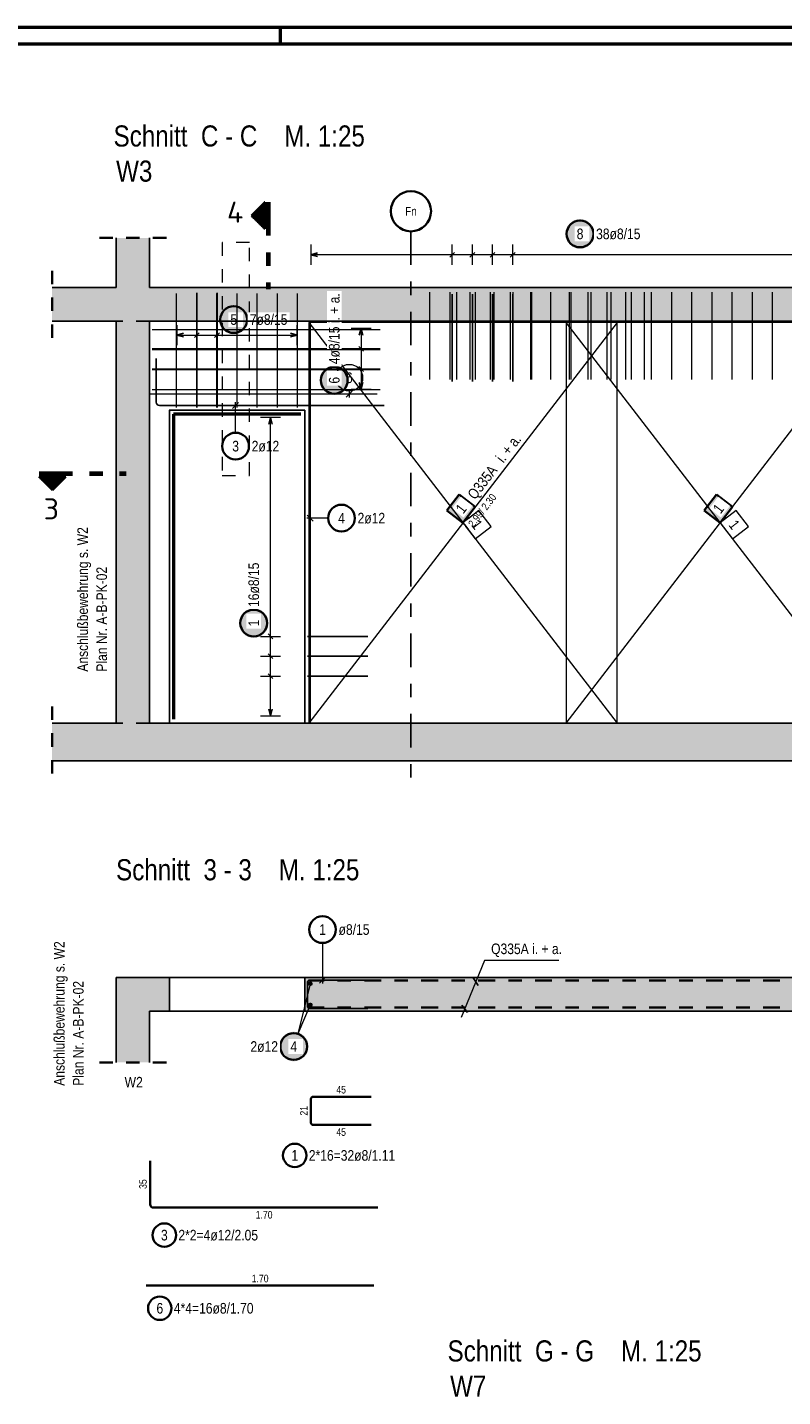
# Model space of a CAD drawing. Header units: millimetres. Extents: x 0 to 44.7, y 0 to 21.
# Tile 9 of 19: x 8.6 to 14.2, y 10.8 to 21. Entities that reach past the tile are written whole.
import ezdxf
from ezdxf.enums import TextEntityAlignment as Align

# ---------------------------------------------------------------- set-up
doc = ezdxf.new("R2010")
doc.units = ezdxf.units.MM
for name, pattern in [('DASHDOT', [1, 0.5, -0.25, 0, -0.25]), ('DASHDOTX2', [2, 1, -0.5, 0, -0.5]), ('HIDDEN', [0.375, 0.25, -0.125])]:
    doc.linetypes.add(name, pattern=pattern)
for name, color, linetype, lineweight in [('Achsen', 7, 'Continuous', 20), ('Grundebene', 7, 'Continuous', 20), ('nplo Bewehrung', 7, 'Continuous', 20)]:
    doc.layers.add(name, color=color, linetype=linetype, lineweight=lineweight)
doc.styles.add('Arial Narrow', font='ARIALN.TTF')
doc.styles.add('isocp', font='isocp', dxfattribs={"width": 1.1})

msp = doc.modelspace()

# ---------------------------------------------------------------- hatches: boundary and pattern name
at = {"lineweight": 50}
h = msp.add_hatch(dxfattribs=at)
h.set_pattern_fill('Mau', color=4, scale=0.01, angle=360, style=0, pattern_type=2)
h.set_pattern_definition([(360, (0, 0), (2e-18, 0.01), [])])
h.paths.add_polyline_path([(10.38494, 19.521955), (10.38494, 19.721955), (10.28494, 19.621955)])
at = {"lineweight": 25, "true_color": 0xffffff}
for points in [[(12.846904, 19.484668), (12.846837, 19.488507), (12.846636, 19.492341), (12.846302, 19.496166), (12.845834, 19.499977), (12.845233, 19.503769), (12.8445, 19.507538), (12.843637, 19.511279), (12.842643, 19.514988), (12.84152, 19.51866), (12.84027, 19.52229), (12.838894, 19.525875), (12.837394, 19.529409), (12.835772, 19.532889), (12.834028, 19.53631), (12.832167, 19.539668), (12.830189, 19.542959), (12.828098, 19.546179), (12.825896, 19.549324), (12.823585, 19.552391), (12.821169, 19.555374), (12.81865, 19.558272), (12.816032, 19.56108), (12.813317, 19.563795), (12.810509, 19.566414), (12.807611, 19.568933), (12.804627, 19.571349), (12.801561, 19.57366), (12.798415, 19.575862), (12.795195, 19.577953), (12.791904, 19.579931), (12.788546, 19.581792), (12.785125, 19.583535), (12.781645, 19.585158), (12.778111, 19.586658), (12.774526, 19.588034), (12.770896, 19.589284), (12.767224, 19.590407), (12.763516, 19.5914), (12.759774, 19.592264), (12.756005, 19.592997), (12.752213, 19.593597), (12.748402, 19.594065), (12.744577, 19.5944), (12.740743, 19.594601), (12.736904, 19.594668), (12.733065, 19.594601), (12.729231, 19.5944), (12.725406, 19.594065), (12.721595, 19.593597), (12.717803, 19.592997), (12.714034, 19.592264), (12.710293, 19.5914), (12.706584, 19.590407), (12.702912, 19.589284), (12.699282, 19.588034), (12.695697, 19.586658), (12.692163, 19.585158), (12.688683, 19.583535), (12.685262, 19.581792), (12.681904, 19.579931), (12.678613, 19.577953), (12.675393, 19.575862), (12.672248, 19.57366), (12.669181, 19.571349), (12.666198, 19.568933), (12.6633, 19.566414), (12.660492, 19.563795), (12.657777, 19.56108), (12.655158, 19.558272), (12.652639, 19.555374), (12.650223, 19.552391), (12.647912, 19.549324), (12.64571, 19.546179), (12.643619, 19.542959), (12.641641, 19.539668), (12.63978, 19.53631), (12.638037, 19.532889), (12.636414, 19.529409), (12.634914, 19.525875), (12.633538, 19.52229), (12.632288, 19.51866), (12.631165, 19.514988), (12.630172, 19.511279), (12.629308, 19.507538), (12.628575, 19.503769), (12.627975, 19.499977), (12.627507, 19.496166), (12.627172, 19.492341), (12.626971, 19.488507), (12.626904, 19.484668), (12.626971, 19.480829), (12.627172, 19.476995), (12.627507, 19.47317), (12.627975, 19.469359), (12.628575, 19.465567), (12.629308, 19.461798), (12.630172, 19.458056), (12.631165, 19.454348), (12.632288, 19.450676), (12.633538, 19.447046), (12.634914, 19.443461), (12.636414, 19.439927), (12.638037, 19.436447), (12.63978, 19.433026), (12.641641, 19.429668), (12.643619, 19.426377), (12.64571, 19.423157), (12.647912, 19.420011), (12.650223, 19.416945), (12.652639, 19.413961), (12.655158, 19.411063), (12.657777, 19.408255), (12.660492, 19.40554), (12.6633, 19.402922), (12.666198, 19.400403), (12.669181, 19.397987), (12.672248, 19.395676), (12.675393, 19.393474), (12.678613, 19.391383), (12.681904, 19.389405), (12.685262, 19.387544), (12.688683, 19.3858), (12.692163, 19.384178), (12.695697, 19.382678), (12.699282, 19.381302), (12.702912, 19.380052), (12.706584, 19.378929), (12.710293, 19.377935), (12.714034, 19.377072), (12.717803, 19.376339), (12.721595, 19.375738), (12.725406, 19.37527), (12.729231, 19.374936), (12.733065, 19.374735), (12.736904, 19.374668), (12.740743, 19.374735), (12.744577, 19.374936), (12.748402, 19.37527), (12.752213, 19.375738), (12.756005, 19.376339), (12.759774, 19.377072), (12.763516, 19.377935), (12.767224, 19.378929), (12.770896, 19.380052), (12.774526, 19.381302), (12.778111, 19.382678), (12.781645, 19.384178), (12.785125, 19.3858), (12.788546, 19.387544), (12.791904, 19.389405), (12.795195, 19.391383), (12.798415, 19.393474), (12.801561, 19.395676), (12.804627, 19.397987), (12.807611, 19.400403), (12.810509, 19.402922), (12.813317, 19.40554), (12.816032, 19.408255), (12.81865, 19.411063), (12.821169, 19.413961), (12.823585, 19.416945), (12.825896, 19.420011), (12.828098, 19.423157), (12.830189, 19.426377), (12.832167, 19.429668), (12.834028, 19.433026), (12.835772, 19.436447), (12.837394, 19.439927), (12.838894, 19.443461), (12.84027, 19.447046), (12.84152, 19.450676), (12.842643, 19.454348), (12.843637, 19.458056), (12.8445, 19.461798), (12.845233, 19.465567), (12.845834, 19.469359), (12.846302, 19.47317), (12.846636, 19.476995)], [(10.263028, 18.845636), (10.262961, 18.849475), (10.26276, 18.853309), (10.262425, 18.857134), (10.261957, 18.860945), (10.261356, 18.864737), (10.260624, 18.868506), (10.25976, 18.872247), (10.258766, 18.875956), (10.257644, 18.879627), (10.256394, 18.883258), (10.255018, 18.886842), (10.253518, 18.890377), (10.251895, 18.893856), (10.250152, 18.897277), (10.24829, 18.900636), (10.246313, 18.903927), (10.244222, 18.907147), (10.242019, 18.910292), (10.239709, 18.913358), (10.237292, 18.916342), (10.234773, 18.91924), (10.232155, 18.922048), (10.22944, 18.924763), (10.226632, 18.927382), (10.223734, 18.929901), (10.22075, 18.932317), (10.217684, 18.934627), (10.214539, 18.93683), (10.211319, 18.938921), (10.208028, 18.940898), (10.204669, 18.94276), (10.201248, 18.944503), (10.197769, 18.946126), (10.194234, 18.947626), (10.19065, 18.949002), (10.187019, 18.950252), (10.183348, 18.951374), (10.179639, 18.952368), (10.175898, 18.953232), (10.172129, 18.953964), (10.168337, 18.954565), (10.164526, 18.955033), (10.160701, 18.955368), (10.156866, 18.955569), (10.153028, 18.955636), (10.149189, 18.955569), (10.145354, 18.955368), (10.141529, 18.955033), (10.137718, 18.954565), (10.133926, 18.953964), (10.130157, 18.953232), (10.126416, 18.952368), (10.122707, 18.951374), (10.119036, 18.950252), (10.115405, 18.949002), (10.111821, 18.947626), (10.108287, 18.946126), (10.104807, 18.944503), (10.101386, 18.94276), (10.098028, 18.940898), (10.094736, 18.938921), (10.091516, 18.93683), (10.088371, 18.934627), (10.085305, 18.932317), (10.082321, 18.929901), (10.079423, 18.927382), (10.076615, 18.924763), (10.0739, 18.922048), (10.071282, 18.91924), (10.068763, 18.916342), (10.066346, 18.913358), (10.064036, 18.910292), (10.061833, 18.907147), (10.059742, 18.903927), (10.057765, 18.900636), (10.055903, 18.897277), (10.05416, 18.893856), (10.052538, 18.890377), (10.051037, 18.886842), (10.049661, 18.883258), (10.048411, 18.879627), (10.047289, 18.875956), (10.046295, 18.872247), (10.045431, 18.868506), (10.044699, 18.864737), (10.044098, 18.860945), (10.04363, 18.857134), (10.043295, 18.853309), (10.043095, 18.849475), (10.043028, 18.845636), (10.043095, 18.841797), (10.043295, 18.837962), (10.04363, 18.834137), (10.044098, 18.830327), (10.044699, 18.826534), (10.045431, 18.822765), (10.046295, 18.819024), (10.047289, 18.815316), (10.048411, 18.811644), (10.049661, 18.808013), (10.051037, 18.804429), (10.052538, 18.800895), (10.05416, 18.797415), (10.055903, 18.793994), (10.057765, 18.790636), (10.059742, 18.787345), (10.061833, 18.784124), (10.064036, 18.780979), (10.066346, 18.777913), (10.068763, 18.774929), (10.071282, 18.772031), (10.0739, 18.769223), (10.076615, 18.766508), (10.079423, 18.76389), (10.082321, 18.761371), (10.085305, 18.758954), (10.088371, 18.756644), (10.091516, 18.754441), (10.094736, 18.75235), (10.098028, 18.750373), (10.101386, 18.748511), (10.104807, 18.746768), (10.108287, 18.745146), (10.111821, 18.743645), (10.115405, 18.742269), (10.119036, 18.741019), (10.122707, 18.739897), (10.126416, 18.738903), (10.130157, 18.738039), (10.133926, 18.737307), (10.137718, 18.736706), (10.141529, 18.736238), (10.145354, 18.735904), (10.149189, 18.735703), (10.153028, 18.735636), (10.156866, 18.735703), (10.160701, 18.735904), (10.164526, 18.736238), (10.168337, 18.736706), (10.172129, 18.737307), (10.175898, 18.738039), (10.179639, 18.738903), (10.183348, 18.739897), (10.187019, 18.741019), (10.19065, 18.742269), (10.194234, 18.743645), (10.197769, 18.745146), (10.201248, 18.746768), (10.204669, 18.748511), (10.208028, 18.750373), (10.211319, 18.75235), (10.214539, 18.754441), (10.217684, 18.756644), (10.22075, 18.758954), (10.223734, 18.761371), (10.226632, 18.76389), (10.22944, 18.766508), (10.232155, 18.769223), (10.234773, 18.772031), (10.237292, 18.774929), (10.239709, 18.777913), (10.242019, 18.780979), (10.244222, 18.784124), (10.246313, 18.787345), (10.24829, 18.790636), (10.250152, 18.793994), (10.251895, 18.797415), (10.253518, 18.800895), (10.255018, 18.804429), (10.256394, 18.808013), (10.257644, 18.811644), (10.258766, 18.815316), (10.25976, 18.819024), (10.260624, 18.822765), (10.261356, 18.826534), (10.261957, 18.830327), (10.262425, 18.834137), (10.26276, 18.837962)], [(11.012966, 18.392599), (11.012899, 18.396438), (11.012698, 18.400272), (11.012363, 18.404097), (11.011895, 18.407908), (11.011295, 18.4117), (11.010562, 18.415469), (11.009698, 18.41921), (11.008705, 18.422919), (11.007582, 18.426591), (11.006332, 18.430221), (11.004956, 18.433806), (11.003456, 18.43734), (11.001833, 18.44082), (11.00009, 18.444241), (10.998229, 18.447599), (10.996251, 18.45089), (10.99416, 18.45411), (10.991958, 18.457255), (10.989647, 18.460322), (10.987231, 18.463306), (10.984712, 18.466203), (10.982093, 18.469011), (10.979378, 18.471726), (10.97657, 18.474345), (10.973673, 18.476864), (10.970689, 18.47928), (10.967622, 18.481591), (10.964477, 18.483793), (10.961257, 18.485884), (10.957966, 18.487862), (10.954608, 18.489723), (10.951187, 18.491466), (10.947707, 18.493089), (10.944173, 18.494589), (10.940588, 18.495965), (10.936958, 18.497215), (10.933286, 18.498338), (10.929577, 18.499332), (10.925836, 18.500195), (10.922067, 18.500928), (10.918275, 18.501528), (10.914464, 18.501996), (10.910639, 18.502331), (10.906805, 18.502532), (10.902966, 18.502599), (10.899127, 18.502532), (10.895293, 18.502331), (10.891468, 18.501996), (10.887657, 18.501528), (10.883865, 18.500928), (10.880096, 18.500195), (10.876354, 18.499332), (10.872646, 18.498338), (10.868974, 18.497215), (10.865344, 18.495965), (10.861759, 18.494589), (10.858225, 18.493089), (10.854745, 18.491466), (10.851324, 18.489723), (10.847966, 18.487862), (10.844675, 18.485884), (10.841455, 18.483793), (10.83831, 18.481591), (10.835243, 18.47928), (10.832259, 18.476864), (10.829362, 18.474345), (10.826553, 18.471726), (10.823839, 18.469011), (10.82122, 18.466203), (10.818701, 18.463306), (10.816285, 18.460322), (10.813974, 18.457255), (10.811772, 18.45411), (10.809681, 18.45089), (10.807703, 18.447599), (10.805842, 18.444241), (10.804099, 18.44082), (10.802476, 18.43734), (10.800976, 18.433806), (10.7996, 18.430221), (10.79835, 18.426591), (10.797227, 18.422919), (10.796233, 18.41921), (10.79537, 18.415469), (10.794637, 18.4117), (10.794036, 18.407908), (10.793568, 18.404097), (10.793234, 18.400272), (10.793033, 18.396438), (10.792966, 18.392599), (10.793033, 18.38876), (10.793234, 18.384926), (10.793568, 18.381101), (10.794036, 18.37729), (10.794637, 18.373498), (10.79537, 18.369729), (10.796233, 18.365988), (10.797227, 18.362279), (10.79835, 18.358607), (10.7996, 18.354977), (10.800976, 18.351392), (10.802476, 18.347858), (10.804099, 18.344378), (10.805842, 18.340957), (10.807703, 18.337599), (10.809681, 18.334308), (10.811772, 18.331088), (10.813974, 18.327943), (10.816285, 18.324876), (10.818701, 18.321892), (10.82122, 18.318995), (10.823839, 18.316187), (10.826553, 18.313472), (10.829362, 18.310853), (10.832259, 18.308334), (10.835243, 18.305918), (10.83831, 18.303607), (10.841455, 18.301405), (10.844675, 18.299314), (10.847966, 18.297336), (10.851324, 18.295475), (10.854745, 18.293732), (10.858225, 18.292109), (10.861759, 18.290609), (10.865344, 18.289233), (10.868974, 18.287983), (10.872646, 18.28686), (10.876354, 18.285866), (10.880096, 18.285003), (10.883865, 18.28427), (10.887657, 18.283669), (10.891468, 18.283202), (10.895293, 18.282867), (10.899127, 18.282666), (10.902966, 18.282599), (10.906805, 18.282666), (10.910639, 18.282867), (10.914464, 18.283202), (10.918275, 18.283669), (10.922067, 18.28427), (10.925836, 18.285003), (10.929577, 18.285866), (10.933286, 18.28686), (10.936958, 18.287983), (10.940588, 18.289233), (10.944173, 18.290609), (10.947707, 18.292109), (10.951187, 18.293732), (10.954608, 18.295475), (10.957966, 18.297336), (10.961257, 18.299314), (10.964477, 18.301405), (10.967622, 18.303607), (10.970689, 18.305918), (10.973673, 18.308334), (10.97657, 18.310853), (10.979378, 18.313472), (10.982093, 18.316187), (10.984712, 18.318995), (10.987231, 18.321892), (10.989647, 18.324876), (10.991958, 18.327943), (10.99416, 18.331088), (10.996251, 18.334308), (10.998229, 18.337599), (11.00009, 18.340957), (11.001833, 18.344378), (11.003456, 18.347858), (11.004956, 18.351392), (11.006332, 18.354977), (11.007582, 18.358607), (11.008705, 18.362279), (11.009698, 18.365988), (11.010562, 18.369729), (11.011295, 18.373498), (11.011895, 18.37729), (11.012363, 18.381101), (11.012698, 18.384926)], [(13.755685, 17.54009), (13.664228, 17.421197), (13.783122, 17.32974), (13.874578, 17.448634)], [(10.412339, 16.581643), (10.412272, 16.585482), (10.412071, 16.589317), (10.411736, 16.593142), (10.411269, 16.596952), (10.410668, 16.600745), (10.409935, 16.604514), (10.409072, 16.608255), (10.408078, 16.611964), (10.406955, 16.615635), (10.405705, 16.619266), (10.404329, 16.62285), (10.402829, 16.626384), (10.401206, 16.629864), (10.399463, 16.633285), (10.397602, 16.636643), (10.395624, 16.639935), (10.393533, 16.643155), (10.391331, 16.6463), (10.38902, 16.649366), (10.386604, 16.65235), (10.384085, 16.655248), (10.381466, 16.658056), (10.378751, 16.660771), (10.375943, 16.663389), (10.373046, 16.665908), (10.370062, 16.668325), (10.366995, 16.670635), (10.36385, 16.672838), (10.36063, 16.674929), (10.357339, 16.676906), (10.353981, 16.678768), (10.35056, 16.680511), (10.34708, 16.682133), (10.343546, 16.683634), (10.339961, 16.68501), (10.336331, 16.68626), (10.332659, 16.687382), (10.32895, 16.688376), (10.325209, 16.68924), (10.32144, 16.689972), (10.317648, 16.690573), (10.313837, 16.691041), (10.310012, 16.691375), (10.306178, 16.691576), (10.302339, 16.691643), (10.2985, 16.691576), (10.294666, 16.691375), (10.290841, 16.691041), (10.28703, 16.690573), (10.283238, 16.689972), (10.279469, 16.68924), (10.275728, 16.688376), (10.272019, 16.687382), (10.268347, 16.68626), (10.264717, 16.68501), (10.261132, 16.683634), (10.257598, 16.682133), (10.254118, 16.680511), (10.250697, 16.678768), (10.247339, 16.676906), (10.244048, 16.674929), (10.240828, 16.672838), (10.237683, 16.670635), (10.234616, 16.668325), (10.231632, 16.665908), (10.228735, 16.663389), (10.225927, 16.660771), (10.223212, 16.658056), (10.220593, 16.655248), (10.218074, 16.65235), (10.215658, 16.649366), (10.213347, 16.6463), (10.211145, 16.643155), (10.209054, 16.639935), (10.207076, 16.636643), (10.205215, 16.633285), (10.203472, 16.629864), (10.201849, 16.626384), (10.200349, 16.62285), (10.198973, 16.619266), (10.197723, 16.615635), (10.1966, 16.611964), (10.195606, 16.608255), (10.194743, 16.604514), (10.19401, 16.600745), (10.19341, 16.596952), (10.192942, 16.593142), (10.192607, 16.589317), (10.192406, 16.585482), (10.192339, 16.581643), (10.192406, 16.577805), (10.192607, 16.57397), (10.192942, 16.570145), (10.19341, 16.566334), (10.19401, 16.562542), (10.194743, 16.558773), (10.195606, 16.555032), (10.1966, 16.551323), (10.197723, 16.547652), (10.198973, 16.544021), (10.200349, 16.540437), (10.201849, 16.536902), (10.203472, 16.533423), (10.205215, 16.530002), (10.207076, 16.526643), (10.209054, 16.523352), (10.211145, 16.520132), (10.213347, 16.516987), (10.215658, 16.513921), (10.218074, 16.510937), (10.220593, 16.508039), (10.223212, 16.505231), (10.225927, 16.502516), (10.228735, 16.499898), (10.231632, 16.497379), (10.234616, 16.494962), (10.237683, 16.492652), (10.240828, 16.490449), (10.244048, 16.488358), (10.247339, 16.486381), (10.250697, 16.484519), (10.254118, 16.482776), (10.257598, 16.481153), (10.261132, 16.479653), (10.264717, 16.478277), (10.268347, 16.477027), (10.272019, 16.475905), (10.275728, 16.474911), (10.279469, 16.474047), (10.283238, 16.473315), (10.28703, 16.472714), (10.290841, 16.472246), (10.294666, 16.471911), (10.2985, 16.47171), (10.302339, 16.471643), (10.306178, 16.47171), (10.310012, 16.471911), (10.313837, 16.472246), (10.317648, 16.472714), (10.32144, 16.473315), (10.325209, 16.474047), (10.32895, 16.474911), (10.332659, 16.475905), (10.336331, 16.477027), (10.339961, 16.478277), (10.343546, 16.479653), (10.34708, 16.481153), (10.35056, 16.482776), (10.353981, 16.484519), (10.357339, 16.486381), (10.36063, 16.488358), (10.36385, 16.490449), (10.366995, 16.492652), (10.370062, 16.494962), (10.373046, 16.497379), (10.375943, 16.499898), (10.378751, 16.502516), (10.381466, 16.505231), (10.384085, 16.508039), (10.386604, 16.510937), (10.38902, 16.513921), (10.391331, 16.516987), (10.393533, 16.520132), (10.395624, 16.523352), (10.397602, 16.526643), (10.399463, 16.530002), (10.401206, 16.533423), (10.402829, 16.536902), (10.404329, 16.540437), (10.405705, 16.544021), (10.406955, 16.547652), (10.408078, 16.551323), (10.409072, 16.555032), (10.409935, 16.558773), (10.410668, 16.562542), (10.411269, 16.566334), (10.411736, 16.570145), (10.412071, 16.57397)]]:
    msp.add_hatch(color=7, dxfattribs=at).paths.add_polyline_path(points)
at = {"lineweight": 50}
h = msp.add_hatch(dxfattribs=at)
h.set_pattern_fill('Mau', color=4, scale=0.01, angle=270, style=0, pattern_type=2)
h.set_pattern_definition([(270, (0, 0), (0.01, -2e-18), [])])
h.paths.add_polyline_path([(8.901346, 17.673106), (8.701346, 17.673106), (8.801346, 17.573106)])
at = {"lineweight": 18, "true_color": 0xffffff}
msp.add_hatch(color=7, dxfattribs=at).paths.add_polyline_path([(11.835689, 17.54009), (11.744232, 17.421196), (11.863126, 17.32974), (11.954583, 17.448633)])
at = {"lineweight": 50, "true_color": 0xffffff}
msp.add_hatch(color=7, dxfattribs=at).paths.add_polyline_path([(10.710859, 13.423121), (10.710792, 13.42696), (10.710591, 13.430794), (10.710256, 13.434619), (10.709788, 13.43843), (10.709188, 13.442222), (10.708455, 13.445991), (10.707591, 13.449732), (10.706598, 13.453441), (10.705475, 13.457113), (10.704225, 13.460743), (10.702849, 13.464328), (10.701349, 13.467862), (10.699726, 13.471342), (10.697983, 13.474763), (10.696122, 13.478121), (10.694144, 13.481412), (10.692053, 13.484632), (10.689851, 13.487777), (10.68754, 13.490844), (10.685124, 13.493827), (10.682605, 13.496725), (10.679986, 13.499533), (10.677271, 13.502248), (10.674463, 13.504867), (10.671566, 13.507386), (10.668582, 13.509802), (10.665515, 13.512113), (10.66237, 13.514315), (10.65915, 13.516406), (10.655859, 13.518384), (10.652501, 13.520245), (10.64908, 13.521988), (10.6456, 13.523611), (10.642066, 13.525111), (10.638481, 13.526487), (10.634851, 13.527737), (10.631179, 13.52886), (10.62747, 13.529853), (10.623729, 13.530717), (10.61996, 13.53145), (10.616168, 13.53205), (10.612357, 13.532518), (10.608532, 13.532853), (10.604698, 13.533054), (10.600859, 13.533121), (10.59702, 13.533054), (10.593186, 13.532853), (10.589361, 13.532518), (10.58555, 13.53205), (10.581758, 13.53145), (10.577989, 13.530717), (10.574247, 13.529853), (10.570539, 13.52886), (10.566867, 13.527737), (10.563237, 13.526487), (10.559652, 13.525111), (10.556118, 13.523611), (10.552638, 13.521988), (10.549217, 13.520245), (10.545859, 13.518384), (10.542568, 13.516406), (10.539348, 13.514315), (10.536203, 13.512113), (10.533136, 13.509802), (10.530152, 13.507386), (10.527255, 13.504867), (10.524446, 13.502248), (10.521732, 13.499533), (10.519113, 13.496725), (10.516594, 13.493827), (10.514178, 13.490844), (10.511867, 13.487777), (10.509665, 13.484632), (10.507574, 13.481412), (10.505596, 13.478121), (10.503735, 13.474763), (10.501992, 13.471342), (10.500369, 13.467862), (10.498869, 13.464328), (10.497493, 13.460743), (10.496243, 13.457113), (10.49512, 13.453441), (10.494126, 13.449732), (10.493263, 13.445991), (10.49253, 13.442222), (10.491929, 13.43843), (10.491461, 13.434619), (10.491127, 13.430794), (10.490926, 13.42696), (10.490859, 13.423121), (10.490926, 13.419282), (10.491127, 13.415448), (10.491461, 13.411623), (10.491929, 13.407812), (10.49253, 13.40402), (10.493263, 13.400251), (10.494126, 13.396509), (10.49512, 13.392801), (10.496243, 13.389129), (10.497493, 13.385499), (10.498869, 13.381914), (10.500369, 13.37838), (10.501992, 13.3749), (10.503735, 13.371479), (10.505596, 13.368121), (10.507574, 13.36483), (10.509665, 13.36161), (10.511867, 13.358464), (10.514178, 13.355398), (10.516594, 13.352414), (10.519113, 13.349516), (10.521732, 13.346708), (10.524446, 13.343993), (10.527255, 13.341375), (10.530152, 13.338856), (10.533136, 13.33644), (10.536203, 13.334129), (10.539348, 13.331927), (10.542568, 13.329836), (10.545859, 13.327858), (10.549217, 13.325997), (10.552638, 13.324254), (10.556118, 13.322631), (10.559652, 13.321131), (10.563237, 13.319755), (10.566867, 13.318505), (10.570539, 13.317382), (10.574247, 13.316388), (10.577989, 13.315525), (10.581758, 13.314792), (10.58555, 13.314191), (10.589361, 13.313723), (10.593186, 13.313389), (10.59702, 13.313188), (10.600859, 13.313121), (10.604698, 13.313188), (10.608532, 13.313389), (10.612357, 13.313723), (10.616168, 13.314191), (10.61996, 13.314792), (10.623729, 13.315525), (10.62747, 13.316388), (10.631179, 13.317382), (10.634851, 13.318505), (10.638481, 13.319755), (10.642066, 13.321131), (10.6456, 13.322631), (10.64908, 13.324254), (10.652501, 13.325997), (10.655859, 13.327858), (10.65915, 13.329836), (10.66237, 13.331927), (10.665515, 13.334129), (10.668582, 13.33644), (10.671566, 13.338856), (10.674463, 13.341375), (10.677271, 13.343993), (10.679986, 13.346708), (10.682605, 13.349516), (10.685124, 13.352414), (10.68754, 13.355398), (10.689851, 13.358464), (10.692053, 13.36161), (10.694144, 13.36483), (10.696122, 13.368121), (10.697983, 13.371479), (10.699726, 13.3749), (10.701349, 13.37838), (10.702849, 13.381914), (10.704225, 13.385499), (10.705475, 13.389129), (10.706598, 13.392801), (10.707591, 13.396509), (10.708455, 13.400251), (10.709188, 13.40402), (10.709788, 13.407812), (10.710256, 13.411623), (10.710591, 13.415448)])
at = {"layer": 'Grundebene', "lineweight": 13, "true_color": 0xd7ffd7}
for points in [[(9.275393, 19.084732), (9.525393, 19.084732), (9.525393, 19.45496), (9.275393, 19.45496)], [(8.798169, 18.834738), (16.602734, 18.834738), (16.602734, 19.084738), (8.798169, 19.084732)], [(9.275393, 15.834738), (9.525393, 15.834738), (9.525393, 18.834738), (9.275393, 18.834738)], [(8.798169, 15.554738), (9.525393, 15.554738), (9.525393, 15.834738), (8.798169, 15.834738)], [(9.525393, 15.554738), (17.096311, 15.554738), (17.096311, 15.834738), (9.525393, 15.834738)]]:
    msp.add_hatch(color=254, dxfattribs=at).paths.add_polyline_path(points)
at = {"layer": 'Grundebene', "lineweight": 50, "true_color": 0xd7ffd7}
for points in [[(9.525393, 13.937892), (9.525393, 13.304814), (9.275393, 13.304814), (9.275393, 13.937892)], [(9.673023, 13.937892), (9.673023, 13.687892), (9.525393, 13.687892), (9.525393, 13.937892)], [(16.352734, 13.937892), (16.352734, 13.687892), (10.683023, 13.687892), (10.683023, 13.937892)]]:
    msp.add_hatch(color=254, dxfattribs=at).paths.add_polyline_path(points)

# ---------------------------------------------------------------- linework, layer by layer
at = {"color": 4, "linetype": 'Continuous', "lineweight": 50}
for p, q in [((43.75, 21.025), (0, 21.025)), ((43.625, 20.9), (0.5, 20.9))]:
    msp.add_line(p, q, dxfattribs=at)
at = {"color": 4, "linetype": 'Continuous', "lineweight": 50, "ltscale": 4}
msp.add_line((10.5, 21.025), (10.5, 20.9), dxfattribs=at)
at = {"color": 2, "linetype": 'Continuous', "lineweight": 35}
for p, q in [((10.38494, 19.721955), (10.28494, 19.621955)), ((10.38494, 19.721955), (10.38494, 19.521955)), ((10.28494, 19.621955), (10.38494, 19.521955)), ((8.701346, 17.673106), (8.901346, 17.673106)), ((8.701346, 17.673106), (8.801346, 17.573106)), ((8.801346, 17.573106), (8.901346, 17.673106)), ((11.835689, 17.54009), (11.744232, 17.421196)), ((11.954583, 17.448633), (11.835689, 17.54009)), ((13.755685, 17.54009), (13.664228, 17.421197)), ((13.874578, 17.448634), (13.755685, 17.54009)), ((11.744232, 17.421196), (11.863126, 17.32974)), ((11.863126, 17.32974), (11.954583, 17.448633)), ((13.664228, 17.421197), (13.783122, 17.32974)), ((13.783122, 17.32974), (13.874578, 17.448634)), ((10.72912, 13.032151), (10.72912, 12.854151)), ((11.17912, 13.048151), (10.74512, 13.048151)), ((10.74512, 12.838151), (11.17912, 12.838151)), ((9.529029, 12.571439), (9.529029, 12.245439)), ((9.553029, 12.221439), (11.229029, 12.221439)), ((11.199347, 11.639731), (9.499347, 11.639731))]:
    msp.add_line(p, q, dxfattribs=at)
at = {"color": 1, "linetype": 'DASHDOTX2', "lineweight": 70, "ltscale": 0.25}
for p, q in [((10.40994, 19.721955), (10.40994, 19.071955)), ((8.701346, 17.698106), (9.351346, 17.698106))]:
    msp.add_line(p, q, dxfattribs=at)
at = {"color": 2, "linetype": 'HIDDEN', "lineweight": 35, "ltscale": 0.25}
for p, q in [((9.650393, 19.45496), (9.150393, 19.45496)), ((8.798169, 19.209738), (8.798169, 18.709738)), ((8.798169, 15.959738), (8.798169, 15.429738)), ((9.650393, 13.304814), (9.150393, 13.304814))]:
    msp.add_line(p, q, dxfattribs=at)
at = {"color": 9, "linetype": 'HIDDEN', "lineweight": 0, "ltscale": 0.25}
for p, q in [((10.270101, 19.420974), (10.066258, 19.420974)), ((10.066258, 19.420974), (10.066258, 17.681513)), ((10.270101, 17.681513), (10.270101, 19.420974)), ((10.066258, 17.681513), (10.270101, 17.681513))]:
    msp.add_line(p, q, dxfattribs=at)
at = {"color": 5, "linetype": 'Continuous', "lineweight": 18}
for p, q in [((10.729397, 19.404367), (10.729397, 19.254367)), ((16.298734, 19.329367), (10.729397, 19.329367)), ((11.783055, 19.254367), (11.783055, 19.404367)), ((11.933578, 19.254367), (11.933578, 19.404367)), ((12.0841, 19.254367), (12.0841, 19.404367)), ((12.234623, 19.254367), (12.234623, 19.404367)), ((9.729123, 18.804868), (9.729123, 18.654868)), ((9.87879, 18.804868), (9.87879, 18.654868)), ((10.028456, 18.804868), (10.028456, 18.654868)), ((10.627123, 18.654868), (10.627123, 18.804868)), ((9.729123, 18.729868), (10.627123, 18.729868)), ((11.178405, 18.778738), (11.028405, 18.778738)), ((11.103405, 18.778738), (11.103405, 18.325738)), ((11.178405, 18.627738), (11.028405, 18.627738)), ((11.178405, 18.476738), (11.028405, 18.476738)), ((11.028405, 18.325738), (11.178405, 18.325738)), ((10.16691, 18.001586), (10.16691, 18.229738)), ((10.502339, 18.115736), (10.352339, 18.115736)), ((10.427339, 15.888738), (10.427339, 18.115736)), ((10.857139, 17.364545), (10.699023, 17.364545)), ((10.352339, 16.482604), (10.502339, 16.482604)), ((10.352339, 16.334137), (10.502339, 16.334137)), ((10.352339, 16.185671), (10.502339, 16.185671)), ((10.352339, 15.888738), (10.502339, 15.888738)), ((10.81544, 14.195534), (10.81544, 13.892892)), ((12.02461, 14.065584), (11.851219, 13.639539)), ((12.579461, 14.065584), (12.02461, 14.065584)), ((10.724023, 13.891892), (10.632043, 13.518134)), ((10.724023, 13.733892), (10.632043, 13.518134))]:
    msp.add_line(p, q, dxfattribs=at)
at = {"color": 3, "linetype": 'Continuous', "lineweight": 25}
for p, q in [((10.779397, 19.342765), (10.729397, 19.329367)), ((10.729397, 19.329367), (10.779397, 19.31597)), ((11.765377, 19.31169), (11.800733, 19.347045)), ((11.9159, 19.31169), (11.951255, 19.347045)), ((12.066422, 19.31169), (12.101778, 19.347045)), ((12.216945, 19.31169), (12.2523, 19.347045)), ((9.87879, 18.189738), (9.87879, 19.044732)), ((10.028456, 18.189738), (10.028456, 19.044732)), ((11.783055, 19.034732), (11.783055, 18.384732)), ((11.933578, 19.034732), (11.933578, 18.384732)), ((12.0841, 19.034732), (12.0841, 18.384732)), ((12.234623, 19.034732), (12.234623, 18.384732)), ((10.724023, 15.834738), (10.724023, 18.824738)), ((9.779123, 18.743266), (9.729123, 18.729868)), ((9.729123, 18.729868), (9.779123, 18.716471)), ((9.896468, 18.747546), (9.861112, 18.712191)), ((10.046134, 18.747546), (10.010779, 18.712191)), ((10.627123, 18.729868), (10.577123, 18.743266)), ((10.577123, 18.716471), (10.627123, 18.729868)), ((11.103405, 18.778738), (11.090007, 18.728738)), ((11.116802, 18.728738), (11.103405, 18.778738)), ((9.545493, 18.627738), (11.245493, 18.627738)), ((11.121082, 18.61006), (11.085727, 18.645415)), ((9.575493, 18.554738), (9.575493, 18.228738)), ((11.121082, 18.45906), (11.085727, 18.494416)), ((9.545493, 18.476738), (11.245493, 18.476738)), ((11.090007, 18.375738), (11.103405, 18.325738)), ((11.103405, 18.325738), (11.116802, 18.375738)), ((9.599493, 18.204738), (11.275493, 18.204738)), ((10.189007, 18.226835), (10.144813, 18.182641)), ((10.683023, 18.169738), (9.673023, 18.169738)), ((9.673023, 18.169738), (9.673023, 15.834738)), ((10.427339, 18.115736), (10.413942, 18.065736)), ((10.440736, 18.065736), (10.427339, 18.115736)), ((10.683023, 18.169738), (10.683023, 15.834738)), ((10.701926, 17.386642), (10.74612, 17.342447)), ((10.409661, 16.500282), (10.445017, 16.464926)), ((11.153123, 16.482604), (10.703123, 16.482604)), ((10.409661, 16.351815), (10.445017, 16.31646)), ((11.153123, 16.334137), (10.703123, 16.334137)), ((10.409661, 16.203348), (10.445017, 16.167993)), ((11.153123, 16.185671), (10.703123, 16.185671)), ((10.413942, 15.938738), (10.427339, 15.888738)), ((10.427339, 15.888738), (10.440736, 15.938738)), ((9.673023, 13.937892), (10.683023, 13.937892)), ((10.703023, 13.723892), (10.703023, 13.901892)), ((10.719023, 13.917892), (11.153023, 13.917892)), ((10.793343, 13.895795), (10.837537, 13.939989)), ((11.939967, 13.934438), (11.976735, 13.878761)), ((9.673023, 13.687892), (10.683023, 13.687892)), ((11.153023, 13.707892), (10.719023, 13.707892)), ((11.855927, 13.732741), (11.897947, 13.678114))]:
    msp.add_line(p, q, dxfattribs=at)
at = {"color": 9, "linetype": 'Continuous', "lineweight": 0}
for p, q in [((9.727046, 18.189738), (9.727046, 19.039738)), ((9.877379, 18.189738), (9.877379, 19.039738)), ((10.027712, 18.189738), (10.027712, 19.039738)), ((13.013124, 18.824737), (10.713127, 18.824737)), ((10.713127, 18.824737), (10.713127, 15.83474)), ((12.633123, 18.824738), (12.633123, 15.834739)), ((14.933121, 18.824738), (12.633123, 18.824738)), ((12.633123, 18.824738), (12.633123, 18.824738)), ((13.013124, 15.83474), (13.013124, 18.824737)), ((11.223123, 18.289738), (9.523123, 18.289738)), ((10.992886, 18.267641), (11.03708, 18.311835)), ((11.014983, 18.311496), (11.014983, 18.264738)), ((13.993472, 17.302303), (13.902015, 17.421197)), ((13.783122, 17.32974), (13.874578, 17.210846)), ((13.874578, 17.210846), (13.993472, 17.302303)), ((10.713127, 15.83474), (13.013124, 15.83474)), ((10.713127, 15.83474), (10.713127, 15.83474)), ((12.633123, 15.834739), (14.933121, 15.834739))]:
    msp.add_line(p, q, dxfattribs=at)
at = {"color": 3, "linetype": 'HIDDEN', "lineweight": 25, "ltscale": 0.25}
for p, q in [((9.525393, 18.834738), (9.275393, 18.834738)), ((9.525393, 15.834738), (9.275393, 15.834738))]:
    msp.add_line(p, q, dxfattribs=at)
at = {"color": 7, "linetype": 'Continuous', "lineweight": 18}
for p, q in [((13.013124, 18.824737), (10.713127, 18.824737)), ((10.713127, 18.824737), (10.713127, 15.83474)), ((13.013124, 18.824737), (10.713127, 15.83474)), ((12.633123, 18.824738), (12.633123, 15.834739)), ((14.933121, 18.824738), (12.633123, 18.824738)), ((12.633123, 18.824738), (12.633123, 18.824738)), ((12.633123, 15.834739), (14.933121, 18.824738)), ((13.013124, 15.83474), (13.013124, 18.824737)), ((10.713127, 15.83474), (13.013124, 15.83474)), ((10.713127, 15.83474), (10.713127, 15.83474)), ((12.633123, 15.834739), (14.933121, 15.834739))]:
    msp.add_line(p, q, dxfattribs=at)
at = {"color": 2, "linetype": 'DASHDOT', "lineweight": 35, "ltscale": 0.25}
for p, q in [((16.352734, 13.915165), (10.711414, 13.915165)), ((16.352734, 13.715165), (10.711414, 13.715165))]:
    msp.add_line(p, q, dxfattribs=at)
at = {"color": 2, "linetype": 'Continuous', "lineweight": 35}
for centre, radius in [((12.736904, 19.484668), 0.1), ((10.153028, 18.845636), 0.1), ((10.902966, 18.392599), 0.1), ((10.16691, 17.901586), 0.1), ((10.957139, 17.364545), 0.1), ((10.302339, 16.581643), 0.1), ((10.81544, 14.295534), 0.1), ((10.600859, 13.423121), 0.1), ((10.608228, 12.610872), 0.0875), ((9.635235, 12.016276), 0.0875), ((9.601442, 11.470768), 0.0875)]:
    msp.add_circle(centre, radius, dxfattribs=at)
at = {"color": 9, "linetype": 'Continuous', "lineweight": 0}
for centre, radius in [((9.525493, 18.834738), 0.00111), ((9.525493, 18.634738), 0.00111), ((11.014983, 18.411496), 0.1), ((9.673123, 18.169738), 0.00111), ((9.673123, 18.139738), 0.00111), ((10.683123, 18.169738), 0.00111), ((10.683123, 18.139738), 0.00111), ((9.525493, 15.834738), 0.00111), ((10.683123, 15.834738), 0.00111)]:
    msp.add_circle(centre, radius, dxfattribs=at)
at = {"color": 4, "linetype": 'Continuous', "lineweight": 50}
for centre, radius in [((10.724023, 13.891892), 0.006), ((10.724023, 13.891892), 0.006), ((10.724023, 13.891892), 0.0054), ((10.724023, 13.891892), 0.0042), ((10.724023, 13.891892), 0.003), ((10.724023, 13.891892), 0.0018), ((10.724023, 13.891892), 0.0006), ((10.724023, 13.733892), 0.006), ((10.724023, 13.733892), 0.006), ((10.724023, 13.733892), 0.0054), ((10.724023, 13.733892), 0.0042), ((10.724023, 13.733892), 0.003), ((10.724023, 13.733892), 0.0018), ((10.724023, 13.733892), 0.0006)]:
    msp.add_circle(centre, radius, dxfattribs=at)
at = {"color": 3, "linetype": 'Continuous', "lineweight": 25}
for centre, radius, start, end in [((9.599493, 18.228738), 0.024, 180, 270), ((10.719023, 13.901892), 0.016, 90, 180), ((10.719023, 13.723892), 0.016, 180, 270)]:
    msp.add_arc(centre, radius, start, end, dxfattribs=at)
at = {"color": 2, "linetype": 'Continuous', "lineweight": 35}
for centre, radius, start, end in [((10.74512, 13.032151), 0.016, 90, 180), ((10.74512, 12.854151), 0.016, 180, 270), ((9.553029, 12.245439), 0.024, 180, 270)]:
    msp.add_arc(centre, radius, start, end, dxfattribs=at)
at = {"layer": 'Achsen', "color": 3, "linetype": 'DASHDOTX2', "lineweight": 25, "ltscale": 0.25}
msp.add_line((11.475393, 19.503574), (11.475393, 15.314061), dxfattribs=at)
at = {"layer": 'Achsen', "color": 4, "linetype": 'Continuous', "lineweight": 50}
for p, q in [((10.653023, 18.139738), (9.703023, 18.139738)), ((9.703023, 18.139738), (9.703023, 15.864738))]:
    msp.add_line(p, q, dxfattribs=at)
at = {"layer": 'Achsen', "color": 2, "linetype": 'Continuous', "lineweight": 35}
msp.add_circle((11.475393, 19.653574), 0.15, dxfattribs=at)
at = {"layer": 'Grundebene', "color": 3, "linetype": 'Continuous', "lineweight": 25}
for p, q in [((9.275393, 19.45496), (9.275393, 19.084732)), ((9.525393, 19.45496), (9.525393, 19.084732)), ((9.275393, 19.084732), (8.798169, 19.084732)), ((9.275393, 18.834738), (8.798169, 18.834738)), ((9.275393, 18.834738), (9.275393, 15.834738)), ((9.525393, 18.834738), (9.525393, 15.834738)), ((9.275393, 15.834738), (8.798169, 15.834738)), ((16.352734, 15.834738), (9.525393, 15.834738)), ((9.525393, 15.554738), (8.798169, 15.554738)), ((17.096311, 15.554738), (9.525393, 15.554738)), ((9.525393, 13.937892), (9.275393, 13.937892)), ((9.275393, 13.937892), (9.275393, 13.304814)), ((9.673023, 13.937892), (9.525393, 13.937892)), ((9.673023, 13.937892), (9.673023, 13.687892)), ((16.352734, 13.937892), (10.683023, 13.937892)), ((10.683023, 13.937892), (10.683023, 13.687892)), ((9.673023, 13.687892), (9.525393, 13.687892)), ((9.525393, 13.687892), (9.525393, 13.304814)), ((16.352734, 13.687892), (10.683023, 13.687892))]:
    msp.add_line(p, q, dxfattribs=at)
at = {"layer": 'nplo Bewehrung', "color": 9, "linetype": 'Continuous', "lineweight": 0}
for p, q in [((11.617049, 18.399732), (11.617049, 19.049732)), ((11.767424, 18.399732), (11.767424, 19.049732)), ((11.817046, 18.399732), (11.817046, 19.049732)), ((11.917799, 18.399732), (11.917799, 19.049732)), ((11.957246, 18.399732), (11.957246, 19.049732)), ((12.068175, 18.399732), (12.068175, 19.049732)), ((12.097445, 18.399732), (12.097445, 19.049732)), ((12.21855, 18.399732), (12.21855, 19.049732)), ((12.237645, 18.399732), (12.237645, 19.049732)), ((12.368925, 18.399732), (12.368925, 19.049732)), ((12.377845, 18.399732), (12.377845, 19.049732)), ((12.518045, 18.399732), (12.518045, 19.049732)), ((12.5193, 18.399732), (12.5193, 19.049732)), ((12.658245, 18.399732), (12.658245, 19.049732)), ((12.669676, 18.399732), (12.669676, 19.049732)), ((12.798445, 18.399732), (12.798445, 19.049732)), ((12.820051, 18.399732), (12.820051, 19.049732)), ((12.938645, 18.399732), (12.938645, 19.049732)), ((12.970426, 18.399732), (12.970426, 19.049732)), ((13.078845, 18.399732), (13.078845, 19.049732)), ((13.120801, 18.399732), (13.120801, 19.049732)), ((13.219045, 18.399732), (13.219045, 19.049732)), ((13.271177, 18.399732), (13.271177, 19.049732)), ((13.421552, 18.399732), (13.421552, 19.049732)), ((13.571927, 18.399732), (13.571927, 19.049732)), ((13.722303, 18.399732), (13.722303, 19.049732)), ((13.872678, 18.399732), (13.872678, 19.049732)), ((14.023053, 18.399732), (14.023053, 19.049732)), ((14.173428, 18.399732), (14.173428, 19.049732))]:
    msp.add_line(p, q, dxfattribs=at)

# ---------------------------------------------------------------- texts
at = {"color": 1, "lineweight": 70, "style": 'Arial Narrow'}
for s, p in [('Schnitt  C - C    M. 1:25', (9.256527, 20.136213)), ('W3', (9.275393, 19.874273)), ('Schnitt  3 - 3    M. 1:25', (9.275393, 14.66301)), ('Schnitt  G - G    M. 1:25', (11.748598, 11.073671)), ('W7', (11.767464, 10.811731))]:
    msp.add_text(s, height=0.1575, dxfattribs=at).set_placement(p)
at = {"color": 2, "lineweight": 35, "style": 'isocp', "width": 1.15}
for s, p in [('4', (10.163811, 19.568068)), ('3', (8.792219, 17.354906))]:
    msp.add_text(s, height=0.1575, dxfattribs=at).set_placement(p, align=Align.CENTER)
at = {"color": 2, "lineweight": 35, "style": 'Arial Narrow'}
for s, p in [('Anschlußbewehrung s. W2', (9.065549, 16.218976)), ('Plan Nr. A-B-PK-02', (9.207299, 16.218976)), ('Anschlußbewehrung s. W2', (8.890925, 13.13031)), ('Plan Nr. A-B-PK-02', (9.032675, 13.13031))]:
    msp.add_text(s, height=0.07875, rotation=90, dxfattribs=at).set_placement(p)
for s, p in [('Q335A i. + a.', (12.073484, 14.112575)), ('W2', (9.339145, 13.117551))]:
    msp.add_text(s, height=0.07875, dxfattribs=at).set_placement(p)
at = {"color": 9, "lineweight": 0, "insert": (10.990177, 18.450871), "char_height": 0.07875, "attachment_point": 1, "line_spacing_factor": 0.9, "style": 'Arial Narrow'}
msp.add_mtext('6', dxfattribs=at)
at = {"color": 2, "lineweight": 35, "char_height": 0.07875, "attachment_point": 1, "line_spacing_factor": 0.9, "style": 'Arial Narrow'}
for s, insert in [('3', (10.142104, 17.940961)), ('2ø12', (10.28691, 17.940961)), ('4', (10.932333, 17.40392)), ('2ø12', (11.077139, 17.40392)), ('1', (10.790634, 14.334909)), ('ø8/15', (10.93544, 14.334909)), ('1', (10.583421, 12.650247)), ('2*16=32ø8/1.11', (10.713228, 12.650247)), ('3', (9.610428, 12.055651)), ('2*2=4ø12/2.05', (9.740235, 12.055651)), ('6', (9.576636, 11.510143)), ('4*4=16ø8/1.70', (9.706442, 11.510143))]:
    msp.add_mtext(s, dxfattribs=dict(at, insert=insert))
at = {"color": 9, "lineweight": 0, "insert": (13.904382, 17.359691), "char_height": 0.07875, "attachment_point": 1, "rotation": 307.5685781, "line_spacing_factor": 0.9, "style": 'Arial Narrow'}
msp.add_mtext('1', dxfattribs=at)
at = {"color": 3, "lineweight": 25, "char_height": 0.05625, "attachment_point": 1, "line_spacing_factor": 0.9, "style": 'Arial Narrow'}
for s, insert in [('45', (10.918682, 13.129401)), ('45', (10.918682, 12.813151)), ('1.70', (10.317154, 12.196439)), ('1.70', (10.287472, 11.720981))]:
    msp.add_mtext(s, dxfattribs=dict(at, insert=insert))
at = {"color": 3, "lineweight": 25, "char_height": 0.05625, "attachment_point": 1, "rotation": 90, "line_spacing_factor": 0.9, "style": 'Arial Narrow'}
for s, insert in [('21', (10.64787, 12.907714)), ('35', (9.447779, 12.361002))]:
    msp.add_mtext(s, dxfattribs=dict(at, insert=insert))
at = {"layer": 'Achsen', "color": 3, "lineweight": 25, "style": 'Arial Narrow'}
msp.add_text('Fn', height=0.065, dxfattribs=at).set_placement((11.475393, 19.653574), align=Align.MIDDLE_CENTER)

# ---------------------------------------------------------------- next in the draw order: texts
at = {"color": 2, "lineweight": 35, "char_height": 0.07875, "attachment_point": 1, "line_spacing_factor": 0.9, "style": 'Arial Narrow', "bg_fill": 3, "box_fill_scale": 1.2, "bg_fill_color": 256, "bg_fill_true_color": 13158600, "bg_fill_transparency": 0}
for s, insert in [('8', (12.712098, 19.524043)), ('38ø8/15', (12.856904, 19.524043)), ('5', (10.128221, 18.885011)), ('7ø8/15', (10.273028, 18.885011)), ('2ø12', (10.277684, 13.462496)), ('4', (10.576053, 13.462496))]:
    msp.add_mtext(s, dxfattribs=dict(at, insert=insert))
for s, insert, rotation in [('1', (11.803073, 17.43926), 52.4314089), ('1', (13.723069, 17.43926), 52.4314219), ('16ø8/15', (10.262964, 16.701643), 90), ('1', (10.262964, 16.556837), 90)]:
    msp.add_mtext(s, dxfattribs=dict(at, insert=insert, rotation=rotation))

# ---------------------------------------------------------------- next in the draw order: linework, layer by layer
at = {"color": 9, "linetype": 'Continuous', "lineweight": 0}
for p, q in [((10.178045, 18.189738), (10.178045, 19.039738)), ((10.328379, 18.189738), (10.328379, 19.039738)), ((10.478712, 18.189738), (10.478712, 19.039738)), ((10.629045, 18.189738), (10.629045, 19.039738)), ((14.933121, 15.834739), (12.633123, 18.824738)), ((13.902015, 17.421197), (13.783122, 17.32974))]:
    msp.add_line(p, q, dxfattribs=at)

# ---------------------------------------------------------------- next in the draw order: texts
at = {"color": 2, "lineweight": 35, "insert": (11.891249, 17.544663), "char_height": 0.07875, "attachment_point": 1, "rotation": 52.4314089, "line_spacing_factor": 0.9, "style": 'Arial Narrow', "bg_fill": 3, "box_fill_scale": 1.2, "bg_fill_color": 256, "bg_fill_true_color": 13158600, "bg_fill_transparency": 0}
msp.add_mtext('Q335A', dxfattribs=at)

# ---------------------------------------------------------------- next in the draw order: texts
at = {"color": 3, "lineweight": 25, "insert": (12.085994, 17.799881), "char_height": 0.08, "attachment_point": 1, "rotation": 52.4314089, "line_spacing_factor": 0.9, "style": 'Arial Narrow', "bg_fill": 3, "box_fill_scale": 1.2, "bg_fill_color": 256, "bg_fill_true_color": 13158600, "bg_fill_transparency": 0}
msp.add_mtext(' i. + a.', dxfattribs=at)
at = {"color": 2, "lineweight": 35, "insert": (11.886905, 17.311448), "char_height": 0.05625, "attachment_point": 1, "rotation": 52.4314089, "line_spacing_factor": 0.9, "style": 'Arial Narrow', "bg_fill": 3, "box_fill_scale": 1.2, "bg_fill_color": 256, "bg_fill_true_color": 13158600, "bg_fill_transparency": 0}
msp.add_mtext(' 2.99/ 2.30', dxfattribs=at)

# ---------------------------------------------------------------- next in the draw order: linework, layer by layer
at = {"color": 9, "linetype": 'Continuous', "lineweight": 0}
for p, q in [((10.713127, 18.824737), (13.013124, 15.83474)), ((11.98202, 17.421196), (11.863126, 17.32974)), ((12.073476, 17.302303), (11.98202, 17.421196)), ((11.863126, 17.32974), (11.954583, 17.210846)), ((11.954583, 17.210846), (12.073476, 17.302303))]:
    msp.add_line(p, q, dxfattribs=at)

# ---------------------------------------------------------------- next in the draw order: texts
at = {"color": 9, "lineweight": 0, "insert": (11.984386, 17.35969), "char_height": 0.07875, "attachment_point": 1, "rotation": 307.5685911, "line_spacing_factor": 0.9, "style": 'Arial Narrow'}
msp.add_mtext('1', dxfattribs=at)

# ---------------------------------------------------------------- next in the draw order: texts
at = {"color": 2, "lineweight": 35, "char_height": 0.07875, "attachment_point": 1, "rotation": 90, "line_spacing_factor": 0.9, "style": 'Arial Narrow', "bg_fill": 3, "box_fill_scale": 1.2, "bg_fill_color": 256, "bg_fill_true_color": 13158600, "bg_fill_transparency": 0}
for s, insert in [('4ø8/15 i. + a.', (10.863591, 18.512599)), ('6', (10.863591, 18.367793))]:
    msp.add_mtext(s, dxfattribs=dict(at, insert=insert))

# ---------------------------------------------------------------- next in the draw order: linework, layer by layer
at = {"color": 9, "linetype": 'Continuous', "lineweight": 0}
for p, q in [((9.545393, 18.770738), (11.245393, 18.770738)), ((9.545393, 18.621738), (11.245393, 18.621738)), ((9.545393, 18.472738), (11.245393, 18.472738)), ((9.545393, 18.323738), (11.245393, 18.323738))]:
    msp.add_line(p, q, dxfattribs=at)
at = {"layer": 'Grundebene', "color": 3, "linetype": 'Continuous', "lineweight": 25}
for p, q in [((16.352633, 19.084732), (9.525393, 19.084732)), ((16.352734, 18.834738), (9.525393, 18.834738))]:
    msp.add_line(p, q, dxfattribs=at)
at = {"layer": 'nplo Bewehrung', "color": 9, "linetype": 'Continuous', "lineweight": 0}
for p, q in [((9.545393, 18.770738), (11.245393, 18.770738)), ((9.545393, 18.621738), (11.245393, 18.621738)), ((9.545393, 18.472738), (11.245393, 18.472738)), ((9.545393, 18.323738), (11.245393, 18.323738))]:
    msp.add_line(p, q, dxfattribs=at)

doc.saveas('drawing.dxf')
